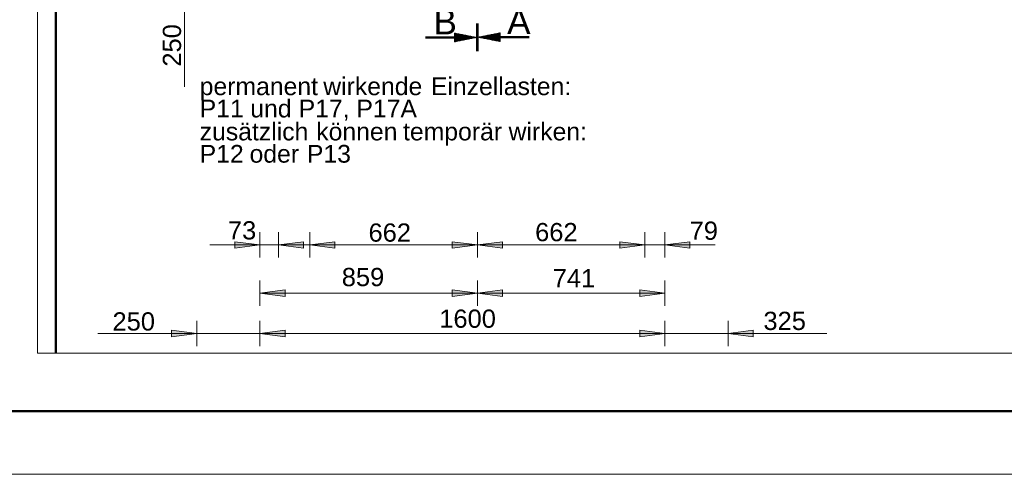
# Model space of a CAD drawing. Extents: x 294 to 994, y 7 to 427.
# Tile 3 of 31: x 483 to 561, y 7 to 43. Entities that reach past the tile are written whole.
import ezdxf

# ---------------------------------------------------------------- set-up
doc = ezdxf.new("R2010")
doc.units = 0
doc.layers.get('0').update_dxf_attribs({"lineweight": 5})
for name, color, linetype, lineweight in [('9', 7, 'Continuous', 5), ('iwb_Rahmen', 7, 'Continuous', 50), ('LDShaft-AM_0', 7, 'Continuous', 5)]:
    doc.layers.add(name, color=color, linetype=linetype, lineweight=lineweight)
doc.layers.add('_3d_View_', color=7, linetype='Continuous')
doc.layers.add('X_Geometrie', color=3, linetype='Continuous', lineweight=50, true_color=0x00ff00, plot=False)
doc.styles.get("Standard").update_dxf_attribs({"font": 'arial.ttf'})

# ---------------------------------------------------------------- blocks, each defined once
blk = doc.blocks.new('MText-A05LE1C7BH', base_point=(497.299, 31.425))
at = {"color": 0, "linetype": 'ByBlock', "lineweight": -2, "ltscale": 0.13, "char_height": 1.4, "attachment_point": 1}
for s, insert in [('{\\fArial Unicode MS;wirkende}', (507.065, 38.159)), ('{\\fArial Unicode MS;Einzellasten:}', (515.572, 38.159)), ('{\\fArial Unicode MS;permanent}', (497.299, 38.159)), ('{\\fArial Unicode MS;P11}', (497.299, 36.401)), ('{\\fArial Unicode MS;und}', (501.297, 36.401)), ('{\\fArial Unicode MS;P17,}', (505.123, 36.401)), ('{\\fArial Unicode MS;P17A}', (509.687, 36.401)), ('{\\fArial Unicode MS;zusätzlich}', (497.299, 34.584)), ('{\\fArial Unicode MS;können}', (506.512, 34.584)), ('{\\fArial Unicode MS;temporär}', (513.371, 34.584)), ('{\\fArial Unicode MS;wirken:}', (521.713, 34.584)), ('{\\fArial Unicode MS;P12}', (497.299, 32.825)), ('{\\fArial Unicode MS;oder}', (501.239, 32.825)), ('{\\fArial Unicode MS;P13}', (505.774, 32.825))]:
    blk.add_mtext(s, dxfattribs=dict(at, insert=insert))
blk = doc.blocks.new('Blockreferenz-A05LE1CXBH', base_point=(519.188, 40.26))
at = {"color": 0, "linetype": 'ByBlock', "lineweight": -2, "ltscale": 0.13}
for p, q in [((519.188, 40.26), (519.188, 42.414)), ((519.207, 40.26), (519.207, 42.414)), ((519.225, 40.26), (519.225, 42.414)), ((519.244, 40.26), (519.244, 42.414)), ((519.262, 40.26), (519.262, 42.414)), ((519.281, 40.26), (519.281, 42.414)), ((519.3, 40.26), (519.3, 42.414)), ((521.042, 41.683), (519.3, 41.337)), ((521.042, 40.991), (519.3, 41.337)), ((523.332, 41.337), (519.3, 41.337)), ((523.332, 41.356), (519.393, 41.356)), ((523.332, 41.318), (519.393, 41.318)), ((523.332, 41.374), (519.487, 41.374)), ((523.332, 41.3), (519.487, 41.3)), ((523.332, 41.393), (519.58, 41.393)), ((523.332, 41.281), (519.58, 41.281)), ((521.042, 41.411), (519.674, 41.411)), ((521.042, 41.263), (519.674, 41.263)), ((521.042, 41.43), (519.767, 41.43)), ((521.042, 41.244), (519.767, 41.244)), ((521.042, 41.449), (519.861, 41.449)), ((521.042, 41.467), (519.954, 41.467)), ((521.042, 41.486), (520.048, 41.486)), ((521.042, 41.504), (520.141, 41.504)), ((521.042, 41.523), (520.235, 41.523)), ((521.042, 41.542), (520.328, 41.542)), ((521.042, 41.56), (520.422, 41.56)), ((521.042, 41.579), (520.516, 41.579)), ((521.042, 41.597), (520.609, 41.597)), ((521.042, 41.616), (520.703, 41.616)), ((521.042, 41.635), (520.796, 41.635)), ((521.042, 41.653), (520.89, 41.653)), ((521.042, 41.672), (520.983, 41.672)), ((521.042, 41.683), (521.042, 41.337)), ((521.042, 41.337), (521.042, 40.991)), ((521.042, 41.225), (519.861, 41.225)), ((521.042, 41.207), (519.954, 41.207)), ((521.042, 41.188), (520.048, 41.188)), ((521.042, 41.17), (520.141, 41.17)), ((521.042, 41.151), (520.235, 41.151)), ((521.042, 41.132), (520.328, 41.132)), ((521.042, 41.114), (520.422, 41.114)), ((521.042, 41.095), (520.516, 41.095)), ((521.042, 41.077), (520.609, 41.077)), ((521.042, 41.058), (520.703, 41.058)), ((521.042, 41.039), (520.796, 41.039)), ((521.042, 41.021), (520.89, 41.021)), ((521.042, 41.002), (520.983, 41.002))]:
    blk.add_line(p, q, dxfattribs=at)
at = {"color": 0, "lineweight": -2, "insert": (521.59, 43.578), "char_height": 2, "attachment_point": 1}
blk.add_mtext('{\\fArial;A}', dxfattribs=at)
blk = doc.blocks.new('Blockreferenz-A05LE1D3BH', base_point=(515.155, 40.242))
at = {"color": 0, "linetype": 'ByBlock', "lineweight": -2, "ltscale": 0.13}
for p, q in [((519.188, 40.242), (519.188, 42.395)), ((519.206, 40.242), (519.206, 42.395)), ((519.225, 40.242), (519.225, 42.395)), ((519.244, 40.242), (519.244, 42.395)), ((519.262, 40.242), (519.262, 42.395)), ((519.281, 40.242), (519.281, 42.395)), ((519.299, 40.242), (519.299, 42.395)), ((515.155, 41.374), (518.907, 41.374)), ((515.155, 41.356), (519.001, 41.356)), ((515.155, 41.337), (519.094, 41.337)), ((515.155, 41.318), (519.188, 41.318)), ((515.155, 41.3), (519.094, 41.3)), ((515.155, 41.281), (519.001, 41.281)), ((515.155, 41.263), (518.907, 41.263)), ((517.446, 41.665), (519.188, 41.318)), ((517.446, 41.665), (517.446, 41.318)), ((517.446, 41.653), (517.504, 41.653)), ((517.446, 41.635), (517.598, 41.635)), ((517.446, 41.616), (517.691, 41.616)), ((517.446, 41.597), (517.785, 41.597)), ((517.446, 41.579), (517.878, 41.579)), ((517.446, 41.56), (517.972, 41.56)), ((517.446, 41.542), (518.065, 41.542)), ((517.446, 41.523), (518.159, 41.523)), ((517.446, 41.504), (518.253, 41.504)), ((517.446, 41.486), (518.346, 41.486)), ((517.446, 41.467), (518.44, 41.467)), ((517.446, 41.449), (518.533, 41.449)), ((517.446, 41.43), (518.627, 41.43)), ((517.446, 41.411), (518.72, 41.411)), ((517.446, 41.393), (518.814, 41.393)), ((517.446, 41.318), (517.446, 40.972)), ((517.446, 40.972), (519.188, 41.318)), ((517.446, 41.244), (518.814, 41.244)), ((517.446, 41.225), (518.72, 41.225)), ((517.446, 41.207), (518.627, 41.207)), ((517.446, 41.188), (518.533, 41.188)), ((517.446, 41.17), (518.44, 41.17)), ((517.446, 41.151), (518.346, 41.151)), ((517.446, 41.132), (518.253, 41.132)), ((517.446, 41.114), (518.159, 41.114)), ((517.446, 41.095), (518.065, 41.095)), ((517.446, 41.077), (517.972, 41.077)), ((517.446, 41.058), (517.878, 41.058)), ((517.446, 41.039), (517.785, 41.039)), ((517.446, 41.021), (517.691, 41.021)), ((517.446, 41.002), (517.598, 41.002)), ((517.446, 40.984), (517.504, 40.984))]:
    blk.add_line(p, q, dxfattribs=at)
at = {"color": 0, "lineweight": -2, "insert": (515.764, 43.56), "char_height": 2, "attachment_point": 1}
blk.add_mtext('{\\fArial;B}', dxfattribs=at)
blk = doc.blocks.new('Polygon-A05LE1DDBH', base_point=(485.936, 16.379))
at = {"color": 0, "linetype": 'ByBlock', "lineweight": -2, "ltscale": 0.5}
blk.add_line((485.936, 16.379), (485.936, 109.897), dxfattribs=at)
blk = doc.blocks.new('Polygon-A05LE1EPBH', base_point=(502.064, 17.659))
at = {"color": 0, "linetype": 'ByBlock', "lineweight": -2, "ltscale": 0.13}
blk.add_solid([(502.064, 17.92), (504.047, 18.181), (504.047, 17.659)], dxfattribs=at)
blk = doc.blocks.new('Polygon-A05LE1ERBH', base_point=(532.081, 17.659))
at = {"color": 0, "linetype": 'ByBlock', "lineweight": -2, "ltscale": 0.13}
blk.add_solid([(534.064, 17.92), (532.081, 17.659), (532.081, 18.181)], dxfattribs=at)
blk = doc.blocks.new('Polygon-A05LE1ETBH', base_point=(519.244, 20.859))
at = {"color": 0, "linetype": 'ByBlock', "lineweight": -2, "ltscale": 0.13}
blk.add_solid([(519.244, 21.12), (521.227, 21.381), (521.227, 20.859)], dxfattribs=at)
blk = doc.blocks.new('Polygon-A05LE1EVBH', base_point=(539.064, 17.659))
at = {"color": 0, "linetype": 'ByBlock', "lineweight": -2, "ltscale": 0.13}
blk.add_solid([(539.064, 17.92), (541.047, 18.181), (541.047, 17.659)], dxfattribs=at)
blk = doc.blocks.new('Polygon-A05LE1EXBH', base_point=(530.501, 24.659))
at = {"color": 0, "linetype": 'ByBlock', "lineweight": -2, "ltscale": 0.13}
blk.add_solid([(532.484, 24.92), (530.501, 24.659), (530.501, 25.181)], dxfattribs=at)
blk = doc.blocks.new('Polygon-A05LE1EZBH', base_point=(506.004, 24.659))
at = {"color": 0, "linetype": 'ByBlock', "lineweight": -2, "ltscale": 0.13}
blk.add_solid([(506.004, 24.92), (507.987, 25.181), (507.987, 24.659)], dxfattribs=at)
blk = doc.blocks.new('Polygon-A05LE1F1BH', base_point=(534.064, 24.659))
at = {"color": 0, "linetype": 'ByBlock', "lineweight": -2, "ltscale": 0.13}
blk.add_solid([(534.064, 24.92), (536.047, 25.181), (536.047, 24.659)], dxfattribs=at)
blk = doc.blocks.new('Polygon-A05LE1F3BH', base_point=(503.524, 24.659))
at = {"color": 0, "linetype": 'ByBlock', "lineweight": -2, "ltscale": 0.13}
blk.add_solid([(503.524, 24.92), (505.507, 25.181), (505.507, 24.659)], dxfattribs=at)
blk = doc.blocks.new('Polygon-A05LE1F5BH', base_point=(517.261, 24.659))
at = {"color": 0, "linetype": 'ByBlock', "lineweight": -2, "ltscale": 0.13}
blk.add_solid([(519.244, 24.92), (517.261, 24.659), (517.261, 25.181)], dxfattribs=at)
blk = doc.blocks.new('Polygon-A05LE1F7BH', base_point=(500.081, 24.659))
at = {"color": 0, "linetype": 'ByBlock', "lineweight": -2, "ltscale": 0.13}
blk.add_solid([(502.064, 24.92), (500.081, 24.659), (500.081, 25.181)], dxfattribs=at)
blk = doc.blocks.new('Polygon-A05LE1F9BH', base_point=(502.064, 17.659))
at = {"color": 0, "linetype": 'ByBlock', "lineweight": -2, "ltscale": 0.13}
blk.add_solid([(502.064, 17.92), (504.047, 18.181), (504.047, 17.659)], dxfattribs=at)
blk = doc.blocks.new('Polygon-A05LE1FBBH', base_point=(519.244, 24.659))
at = {"color": 0, "linetype": 'ByBlock', "lineweight": -2, "ltscale": 0.13}
blk.add_solid([(519.244, 24.92), (521.227, 25.181), (521.227, 24.659)], dxfattribs=at)
blk = doc.blocks.new('Polygon-A05LE1FDBH', base_point=(532.081, 17.659))
at = {"color": 0, "linetype": 'ByBlock', "lineweight": -2, "ltscale": 0.13}
blk.add_solid([(534.064, 17.92), (532.081, 17.659), (532.081, 18.181)], dxfattribs=at)
blk = doc.blocks.new('Polygon-A05LE1FFBH', base_point=(532.081, 20.859))
at = {"color": 0, "linetype": 'ByBlock', "lineweight": -2, "ltscale": 0.13}
blk.add_solid([(534.064, 21.12), (532.081, 20.859), (532.081, 21.381)], dxfattribs=at)
blk = doc.blocks.new('Polygon-A05LE1FHBH', base_point=(495.081, 17.659))
at = {"color": 0, "linetype": 'ByBlock', "lineweight": -2, "ltscale": 0.13}
blk.add_solid([(497.064, 17.92), (495.081, 17.659), (495.081, 18.181)], dxfattribs=at)
blk = doc.blocks.new('Polygon-A05LE1FJBH', base_point=(530.501, 24.659))
at = {"color": 0, "linetype": 'ByBlock', "lineweight": -2, "ltscale": 0.13}
blk.add_solid([(532.484, 24.92), (530.501, 24.659), (530.501, 25.181)], dxfattribs=at)
blk = doc.blocks.new('Polygon-A05LE1FLBH', base_point=(517.261, 20.859))
at = {"color": 0, "linetype": 'ByBlock', "lineweight": -2, "ltscale": 0.13}
blk.add_solid([(519.244, 21.12), (517.261, 20.859), (517.261, 21.381)], dxfattribs=at)
blk = doc.blocks.new('Polygon-A05LE1FNBH', base_point=(502.064, 20.859))
at = {"color": 0, "linetype": 'ByBlock', "lineweight": -2, "ltscale": 0.13}
blk.add_solid([(502.064, 21.12), (504.047, 21.381), (504.047, 20.859)], dxfattribs=at)
blk = doc.blocks.new('3D-Ansicht-Rahmen-A05LE1HXBH', base_point=(484.487, 16.379))
at = {"color": 0, "linetype": 'ByBlock', "lineweight": -2, "ltscale": 0.13}
for p, q in [((484.487, 16.379), (484.487, 109.897)), ((663.072, 16.379), (484.487, 16.379))]:
    blk.add_line(p, q, dxfattribs=at)

msp = doc.modelspace()

# ---------------------------------------------------------------- linework, layer by layer
at = {"layer": '9', "color": 1, "lineweight": 5, "ltscale": 0.13, "true_color": 0xff0000}
for p, q in [((496.096, 54.203), (496.096, 37.428)), ((502.064, 23.92), (502.064, 25.92)), ((503.524, 23.92), (503.524, 25.92)), ((506.004, 23.92), (506.004, 25.92)), ((519.244, 23.92), (519.244, 25.92)), ((532.484, 23.92), (532.484, 25.92)), ((534.064, 23.92), (534.064, 25.92)), ((498.098, 24.92), (509.391, 24.92)), ((500.081, 24.659), (500.081, 25.181)), ((500.081, 25.181), (502.064, 24.92)), ((502.064, 24.92), (500.081, 24.659)), ((503.524, 24.92), (505.507, 25.181)), ((505.507, 24.659), (503.524, 24.92)), ((505.507, 25.181), (505.507, 24.659)), ((506.004, 24.92), (507.987, 25.181)), ((506.004, 24.92), (519.244, 24.92)), ((507.987, 24.659), (506.004, 24.92)), ((507.987, 25.181), (507.987, 24.659)), ((517.261, 24.659), (517.261, 25.181)), ((517.261, 25.181), (519.244, 24.92)), ((519.244, 24.92), (517.261, 24.659)), ((519.244, 24.92), (521.227, 25.181)), ((532.484, 24.92), (519.244, 24.92)), ((521.227, 24.659), (519.244, 24.92)), ((521.227, 25.181), (521.227, 24.659)), ((538.03, 24.92), (526.617, 24.92)), ((530.501, 25.181), (532.484, 24.92)), ((530.501, 25.181), (532.484, 24.92)), ((530.501, 24.659), (530.501, 25.181)), ((530.501, 24.659), (530.501, 25.181)), ((532.484, 24.92), (530.501, 24.659)), ((532.484, 24.92), (530.501, 24.659)), ((534.064, 24.92), (536.047, 25.181)), ((536.047, 24.659), (534.064, 24.92)), ((536.047, 25.181), (536.047, 24.659)), ((502.064, 20.12), (502.064, 22.12)), ((519.244, 20.12), (519.244, 22.12)), ((534.064, 20.12), (534.064, 22.12)), ((502.064, 21.12), (504.047, 21.381)), ((504.047, 20.859), (502.064, 21.12)), ((502.064, 21.12), (519.244, 21.12)), ((504.047, 21.381), (504.047, 20.859)), ((517.261, 20.859), (517.261, 21.381)), ((517.261, 21.381), (519.244, 21.12)), ((519.244, 21.12), (517.261, 20.859)), ((519.244, 21.12), (521.227, 21.381)), ((519.244, 21.12), (534.064, 21.12)), ((521.227, 20.859), (519.244, 21.12)), ((521.227, 21.381), (521.227, 20.859)), ((532.081, 21.381), (534.064, 21.12)), ((532.081, 20.859), (532.081, 21.381)), ((534.064, 21.12), (532.081, 20.859)), ((497.064, 16.92), (497.064, 18.92)), ((502.064, 16.92), (502.064, 18.92)), ((502.064, 16.92), (502.064, 18.92)), ((534.064, 16.92), (534.064, 18.92)), ((534.064, 16.92), (534.064, 18.92)), ((539.064, 16.92), (539.064, 18.92)), ((506.03, 17.92), (489.255, 17.92)), ((495.081, 17.659), (495.081, 18.181)), ((495.081, 18.181), (497.064, 17.92)), ((497.064, 17.92), (495.081, 17.659)), ((502.064, 17.92), (504.047, 18.181)), ((502.064, 17.92), (504.047, 18.181)), ((502.064, 17.92), (534.064, 17.92)), ((504.047, 17.659), (502.064, 17.92)), ((504.047, 17.659), (502.064, 17.92)), ((504.047, 18.181), (504.047, 17.659)), ((504.047, 18.181), (504.047, 17.659)), ((530.098, 17.92), (546.873, 17.92)), ((532.081, 17.659), (532.081, 18.181)), ((532.081, 18.181), (534.064, 17.92)), ((532.081, 17.659), (532.081, 18.181)), ((532.081, 18.181), (534.064, 17.92)), ((534.064, 17.92), (532.081, 17.659)), ((534.064, 17.92), (532.081, 17.659)), ((539.064, 17.92), (541.047, 18.181)), ((541.047, 17.659), (539.064, 17.92)), ((541.047, 18.181), (541.047, 17.659))]:
    msp.add_line(p, q, dxfattribs=at)
at = {"layer": 'iwb_Rahmen', "ltscale": 0.5}
msp.add_line((304.069, 11.803), (805.039, 11.803), dxfattribs=at)
at = {"layer": 'iwb_Rahmen', "color": 8, "lineweight": 18, "ltscale": 0.18, "true_color": 0x808080}
msp.add_line((994.069, 6.803), (294.069, 6.803), dxfattribs=at)

# ---------------------------------------------------------------- block references
at = {"ltscale": 0.13}
msp.add_blockref('MText-A05LE1C7BH', (497.299, 31.425), dxfattribs=at)
at = {"layer": '9', "color": 1, "lineweight": 5, "ltscale": 0.13, "true_color": 0xff0000}
for name, p in [('Polygon-A05LE1F7BH', (500.081, 24.659)), ('Polygon-A05LE1F3BH', (503.524, 24.659)), ('Polygon-A05LE1EZBH', (506.004, 24.659)), ('Polygon-A05LE1F5BH', (517.261, 24.659)), ('Polygon-A05LE1FBBH', (519.244, 24.659)), ('Polygon-A05LE1EXBH', (530.501, 24.659)), ('Polygon-A05LE1FJBH', (530.501, 24.659)), ('Polygon-A05LE1F1BH', (534.064, 24.659)), ('Polygon-A05LE1FNBH', (502.064, 20.859)), ('Polygon-A05LE1FLBH', (517.261, 20.859)), ('Polygon-A05LE1ETBH', (519.244, 20.859)), ('Polygon-A05LE1FFBH', (532.081, 20.859)), ('Polygon-A05LE1FHBH', (495.081, 17.659)), ('Polygon-A05LE1EPBH', (502.064, 17.659)), ('Polygon-A05LE1F9BH', (502.064, 17.659)), ('Polygon-A05LE1ERBH', (532.081, 17.659)), ('Polygon-A05LE1FDBH', (532.081, 17.659)), ('Polygon-A05LE1EVBH', (539.064, 17.659))]:
    msp.add_blockref(name, p, dxfattribs=at)
at = {"layer": '_3d_View_', "color": 7, "linetype": 'Continuous', "lineweight": 13}
msp.add_blockref('3D-Ansicht-Rahmen-A05LE1HXBH', (484.487, 16.379), dxfattribs=at)
at = {"layer": 'LDShaft-AM_0', "ltscale": 0.13}
for name, p in [('Blockreferenz-A05LE1CXBH', (519.188, 40.26)), ('Blockreferenz-A05LE1D3BH', (515.155, 40.242))]:
    msp.add_blockref(name, p, dxfattribs=at)
at = {"layer": 'X_Geometrie', "ltscale": 0.5}
msp.add_blockref('Polygon-A05LE1DDBH', (485.936, 16.379), dxfattribs=at)

# ---------------------------------------------------------------- texts
at = {"layer": '9', "color": 5, "lineweight": 5, "ltscale": 0.13, "true_color": 0x0000ff, "insert": (494.385, 39.01), "char_height": 1.44, "attachment_point": 1, "rotation": 90}
msp.add_mtext('{\\fArial;250}', dxfattribs=at)
at = {"layer": '9', "color": 5, "lineweight": 5, "ltscale": 0.13, "true_color": 0x0000ff, "char_height": 1.44, "attachment_point": 1}
for s, insert in [('{\\fArial;73}', (499.531, 26.797)), ('{\\fArial;662}', (510.643, 26.622)), ('{\\fArial;662}', (523.809, 26.659)), ('{\\fArial;79}', (536.02, 26.77)), ('{\\fArial;859}', (508.529, 23.108)), ('{\\fArial;741}', (525.2, 23.019)), ('{\\fArial;250}', (490.41, 19.601)), ('{\\fArial;1600}', (516.235, 19.819)), ('{\\fArial;325}', (541.855, 19.645))]:
    msp.add_mtext(s, dxfattribs=dict(at, insert=insert))

doc.saveas('drawing.dxf')
